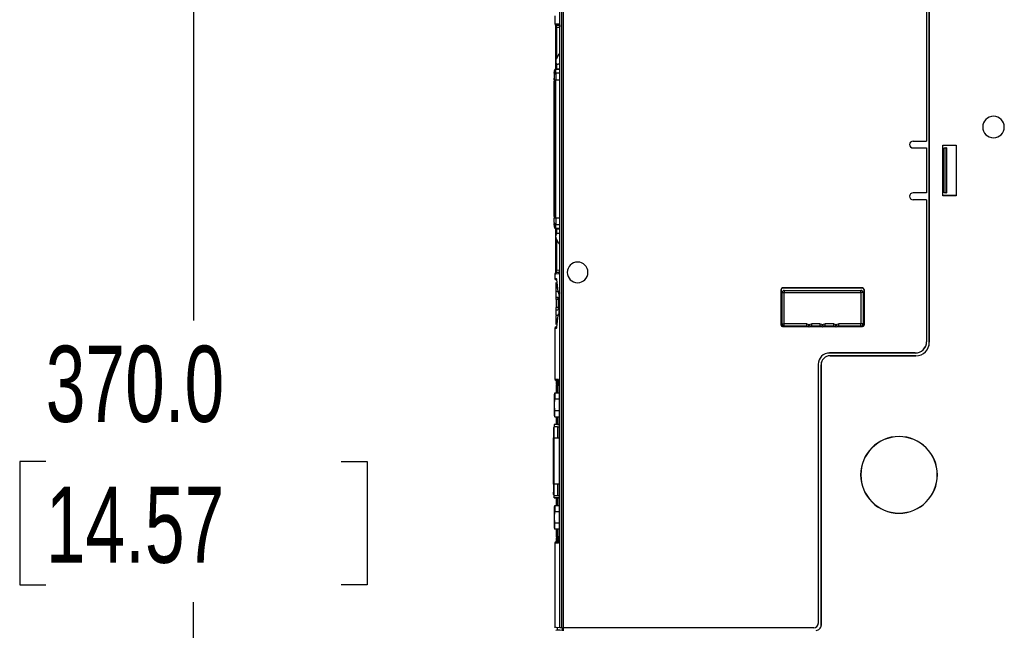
# Model space of a CAD drawing. Header units: millimetres. Extents: x 0 to 2235, y 0 to 1727.
# Tile 21 of 37: x 1292 to 1511, y 567 to 703. Entities that reach past the tile are written whole.
import ezdxf

# ---------------------------------------------------------------- set-up
doc = ezdxf.new("R2010")
doc.units = ezdxf.units.MM
doc.header["$LTSCALE"] = 8
doc.layers.add('DIMENSIONS', color=140, linetype='Continuous', lineweight=25)
doc.styles.add('SLDTEXTSTYLE0', font='TXT', dxfattribs={"width": 0.7})
doc.dimstyles.new('SLDDIMSTYLE1', dxfattribs={"dimtxt": 17.264063, "dimasz": 26.416, "dimexe": 0, "dimexo": 0.0625, "dimgap": 4.316016, "dimtad": 0, "dimtih": 1, "dimtoh": 1, "dimrnd": 1e-09, "dimzin": 4, "dimdsep": 46, "dimtxsty": 'SLDTEXTSTYLE0', "dimsah": 1, "dimcen": 0.09, "dimadec": 0, "dimazin": 1, "dimtfac": 1, "dimtofl": 0, "dimtmove": 0, "dimatfit": 3, "dimfxl": 0, "dimfrac": 2, "dimtolj": 1, "dimtzin": 12, "dimarcsym": 0})

# ---------------------------------------------------------------- blocks, each defined once
blk = doc.blocks.new('_D_11')
at = {"layer": 'DIMENSIONS'}
for p, q in [((1406.27, 789.62), (1304.9, 789.62)), ((1330.3, 789.62), (1330.3, 635.93)), ((1297.47, 604.62), (1291.67, 604.62)), ((1291.67, 604.62), (1291.67, 577.18)), ((1363.14, 604.62), (1368.93, 604.62)), ((1368.93, 604.62), (1368.93, 577.18)), ((1291.67, 577.18), (1297.47, 577.18)), ((1368.93, 577.18), (1363.14, 577.18)), ((1330.3, 419.62), (1330.3, 573.32)), ((1402.47, 419.62), (1304.9, 419.62))]:
    blk.add_line(p, q, dxfattribs=at)
for points in [[(1330.3, 789.62), (1326.24, 763.21), (1334.37, 763.21)], [(1330.3, 419.62), (1334.37, 446.04), (1326.24, 446.04)]]:
    blk.add_solid(points, dxfattribs=at)
at = {"layer": 'DIMENSIONS', "char_height": 16.933, "attachment_point": 1, "style": 'SLDTEXTSTYLE0'}
for s, insert in [('370.0', (1297.47, 630.32)), ('14.57', (1297.47, 599.01))]:
    blk.add_mtext(s, dxfattribs=dict(at, insert=insert))

msp = doc.modelspace()

# ---------------------------------------------------------------- linework, layer by layer
for p, q in [((1493.869, 788.889), (1493.869, 631.087)), ((1493.866, 631.089), (1493.866, 787.613)), ((1411.774, 567.64), (1411.774, 758.281)), ((1412.208, 567.625), (1412.208, 758.467)), ((1412.499, 758.621), (1412.499, 567.623)), ((1493.251, 709.693), (1493.251, 675.773)), ((1493.253, 709.696), (1493.253, 675.773)), ((1410.635, 703.664), (1410.635, 701.898)), ((1410.77, 701.092), (1410.77, 691.8)), ((1410.77, 701.092), (1411.054, 701.092)), ((1410.77, 701.092), (1410.77, 701.092)), ((1410.919, 701.599), (1411.812, 701.552)), ((1411.054, 701.092), (1411.676, 701.06)), ((1411.054, 694.242), (1411.054, 701.092)), ((1411.659, 701.046), (1411.655, 701.046)), ((1411.659, 701.046), (1411.659, 647.1)), ((1411.464, 695.012), (1410.894, 693.94)), ((1410.835, 693.705), (1410.835, 693.377)), ((1411.659, 691.817), (1410.885, 691.817)), ((1410.885, 691.817), (1410.885, 691.767)), ((1410.885, 690.866), (1410.885, 691.767)), ((1410.885, 691.767), (1411.659, 691.767)), ((1411.054, 691.817), (1411.054, 692.963)), ((1411.659, 692.877), (1411.335, 692.877)), ((1410.485, 691.417), (1410.485, 691.38)), ((1410.485, 691.38), (1410.485, 690.48)), ((1410.485, 690.86), (1410.485, 691.051)), ((1410.485, 690.48), (1410.485, 689.447)), ((1410.485, 689.447), (1410.485, 658.707)), ((1410.485, 689.447), (1410.485, 658.707)), ((1410.885, 690.866), (1410.885, 689.447)), ((1411.659, 690.866), (1410.885, 690.866)), ((1410.885, 658.707), (1410.885, 689.447)), ((1410.885, 689.447), (1411.659, 689.447)), ((1410.485, 659.057), (1410.485, 689.097)), ((1490.245, 675.773), (1493.251, 675.773)), ((1490.245, 674.273), (1493.251, 674.273)), ((1493.251, 675.773), (1493.253, 675.773)), ((1493.251, 674.273), (1493.251, 664.273)), ((1493.253, 674.273), (1493.251, 674.273)), ((1493.253, 674.273), (1493.253, 664.273)), ((1496.858, 674.873), (1499.832, 674.873)), ((1496.858, 663.663), (1496.858, 674.873)), ((1496.858, 674.873), (1496.869, 674.862)), ((1496.869, 674.862), (1499.821, 674.862)), ((1496.869, 663.675), (1496.869, 674.862)), ((1497.149, 664.273), (1497.149, 674.273)), ((1497.149, 674.273), (1497.151, 674.273)), ((1497.151, 664.273), (1497.151, 674.273)), ((1497.151, 674.273), (1497.56, 674.273)), ((1497.56, 674.273), (1497.56, 664.273)), ((1497.684, 674.273), (1497.56, 674.273)), ((1497.684, 674.273), (1497.684, 664.273)), ((1499.821, 674.862), (1499.832, 674.873)), ((1499.821, 674.862), (1499.821, 663.675)), ((1499.832, 674.873), (1499.832, 663.663)), ((1493.251, 664.273), (1490.245, 664.273)), ((1493.253, 664.273), (1493.251, 664.273)), ((1496.858, 663.663), (1496.869, 663.675)), ((1499.832, 663.663), (1496.858, 663.663)), ((1499.821, 663.675), (1496.869, 663.675)), ((1497.149, 664.273), (1497.151, 664.273)), ((1497.56, 664.273), (1497.151, 664.273)), ((1497.56, 664.273), (1497.684, 664.273)), ((1499.832, 663.663), (1499.821, 663.675)), ((1493.251, 662.773), (1490.245, 662.773)), ((1493.251, 662.773), (1493.251, 631.205)), ((1493.253, 662.773), (1493.251, 662.773)), ((1493.253, 662.773), (1493.253, 631.203)), ((1410.885, 658.707), (1410.485, 658.707)), ((1410.485, 657.674), (1410.485, 658.707)), ((1410.485, 658.622), (1410.485, 658.707)), ((1410.485, 657.674), (1410.485, 656.773)), ((1410.485, 657.103), (1410.485, 657.453)), ((1410.885, 658.707), (1410.885, 657.287)), ((1411.659, 658.707), (1410.885, 658.707)), ((1410.885, 656.387), (1410.885, 657.287)), ((1410.885, 657.287), (1411.659, 657.287)), ((1410.77, 656.354), (1410.77, 647.054)), ((1410.835, 654.449), (1410.835, 654.777)), ((1411.659, 656.387), (1410.885, 656.387)), ((1410.885, 656.387), (1410.885, 656.337)), ((1410.885, 656.337), (1411.659, 656.337)), ((1411.054, 655.191), (1411.054, 656.337)), ((1411.659, 655.277), (1411.335, 655.277)), ((1411.464, 653.142), (1410.894, 654.214)), ((1411.054, 647.054), (1411.054, 653.912)), ((1410.635, 646.248), (1410.635, 645.263)), ((1410.77, 647.054), (1411.054, 647.054)), ((1411.454, 646.575), (1410.93, 646.548)), ((1411.658, 647.085), (1411.054, 647.054)), ((1411.659, 647.1), (1411.655, 647.1)), ((1410.635, 645.263), (1410.932, 645.263)), ((1410.918, 644.963), (1410.995, 644.959)), ((1410.924, 644.373), (1410.923, 644.373)), ((1410.924, 642.473), (1410.924, 644.373)), ((1410.935, 643.627), (1410.935, 644.077)), ((1410.937, 643.577), (1410.935, 643.627)), ((1410.99, 645.011), (1411.302, 642.394)), ((1410.937, 642.357), (1410.935, 642.354)), ((1410.935, 641.124), (1410.935, 642.354)), ((1411.302, 642.357), (1410.937, 642.357)), ((1411.349, 642.473), (1411.207, 642.473)), ((1411.312, 642.363), (1411.424, 642.364)), ((1411.322, 642.297), (1411.326, 642.287)), ((1411.497, 642.087), (1411.508, 642.081)), ((1411.56, 641.473), (1411.556, 641.473)), ((1411.56, 641.473), (1411.56, 637.973)), ((1411.705, 642.064), (1411.755, 642.019)), ((1460.9, 634.923), (1460.9, 642.823)), ((1460.902, 642.823), (1460.9, 642.823)), ((1460.902, 642.823), (1460.902, 634.923)), ((1461.135, 635.173), (1461.135, 642.123)), ((1461.135, 642.123), (1461.635, 642.123)), ((1461.235, 643.158), (1479.035, 643.158)), ((1461.235, 643.156), (1461.235, 643.158)), ((1479.035, 643.156), (1461.235, 643.156)), ((1461.635, 642.623), (1478.635, 642.623)), ((1461.635, 642.623), (1461.635, 642.123)), ((1461.635, 635.173), (1461.635, 642.123)), ((1461.635, 642.123), (1478.635, 642.123)), ((1478.635, 642.123), (1478.635, 642.623)), ((1478.635, 642.123), (1478.635, 635.173)), ((1479.135, 642.123), (1478.635, 642.123)), ((1479.035, 643.156), (1479.035, 643.158)), ((1479.135, 642.123), (1479.135, 635.173)), ((1479.368, 642.823), (1479.37, 642.823)), ((1479.368, 634.923), (1479.368, 642.823)), ((1479.37, 642.823), (1479.37, 634.923)), ((1410.935, 641.124), (1410.937, 641.127)), ((1410.935, 640.627), (1410.935, 641.124)), ((1411.335, 640.627), (1410.935, 640.627)), ((1410.935, 640.627), (1410.935, 638.827)), ((1410.937, 641.127), (1411.339, 641.127)), ((1411.335, 641.124), (1411.339, 641.127)), ((1411.335, 640.627), (1411.335, 641.124)), ((1411.335, 640.627), (1411.335, 638.827)), ((1411.339, 641.127), (1411.56, 641.127)), ((1410.924, 636.973), (1410.923, 636.973)), ((1410.924, 635.073), (1410.924, 636.973)), ((1410.935, 638.329), (1410.935, 638.827)), ((1411.335, 638.827), (1410.935, 638.827)), ((1410.937, 638.327), (1410.935, 638.329)), ((1410.935, 637.099), (1410.935, 638.329)), ((1410.935, 637.099), (1410.937, 637.097)), ((1410.937, 638.327), (1411.339, 638.327)), ((1410.937, 637.097), (1411.301, 637.097)), ((1411.207, 636.973), (1411.349, 636.973)), ((1411.326, 637.158), (1411.322, 637.149)), ((1411.335, 638.827), (1411.335, 638.329)), ((1411.339, 638.327), (1411.335, 638.329)), ((1411.56, 638.327), (1411.339, 638.327)), ((1411.56, 637.973), (1411.556, 637.973)), ((1411.755, 637.427), (1411.705, 637.382)), ((1410.924, 635.073), (1410.923, 635.073)), ((1410.935, 635.827), (1410.937, 635.877)), ((1410.935, 635.377), (1410.935, 635.827)), ((1411.151, 635.877), (1410.937, 635.877)), ((1460.902, 634.923), (1460.9, 634.923)), ((1466.625, 635.173), (1461.635, 635.173)), ((1461.635, 634.673), (1461.635, 635.173)), ((1466.625, 634.673), (1466.625, 635.173)), ((1469.625, 635.173), (1467.645, 635.173)), ((1467.645, 635.173), (1467.645, 634.673)), ((1469.625, 634.673), (1469.625, 635.173)), ((1472.625, 635.173), (1470.645, 635.173)), ((1470.645, 635.173), (1470.645, 634.673)), ((1472.625, 634.673), (1472.625, 635.173)), ((1478.635, 635.173), (1473.645, 635.173)), ((1473.645, 635.173), (1473.645, 634.673)), ((1479.135, 635.173), (1478.635, 635.173)), ((1478.635, 634.673), (1478.635, 635.173)), ((1479.368, 634.923), (1479.37, 634.923)), ((1410.635, 634.184), (1410.635, 622.916)), ((1410.932, 634.184), (1410.635, 634.184)), ((1410.995, 634.487), (1410.918, 634.483)), ((1461.235, 634.59), (1461.235, 634.588)), ((1461.235, 634.59), (1466.901, 634.59)), ((1466.904, 634.588), (1461.235, 634.588)), ((1466.625, 634.673), (1461.635, 634.673)), ((1466.965, 634.54), (1466.904, 634.588)), ((1467.366, 634.588), (1467.305, 634.54)), ((1469.904, 634.588), (1467.366, 634.588)), ((1467.369, 634.59), (1469.901, 634.59)), ((1469.625, 634.673), (1467.645, 634.673)), ((1469.965, 634.54), (1469.904, 634.588)), ((1470.366, 634.588), (1470.305, 634.54)), ((1472.904, 634.588), (1470.366, 634.588)), ((1470.369, 634.59), (1472.901, 634.59)), ((1472.625, 634.673), (1470.645, 634.673)), ((1472.965, 634.54), (1472.904, 634.588)), ((1473.366, 634.588), (1473.305, 634.54)), ((1479.035, 634.588), (1473.366, 634.588)), ((1473.369, 634.59), (1479.035, 634.59)), ((1478.635, 634.673), (1473.645, 634.673)), ((1479.035, 634.59), (1479.035, 634.588)), ((1493.253, 631.203), (1493.251, 631.205)), ((1493.866, 631.089), (1493.869, 631.087)), ((1490.751, 628.706), (1471.691, 628.706)), ((1471.691, 628.706), (1471.693, 628.703)), ((1490.754, 628.703), (1471.693, 628.703)), ((1490.751, 628.706), (1490.754, 628.703)), ((1469.191, 626.204), (1469.191, 568.624)), ((1469.193, 626.203), (1469.191, 626.204)), ((1469.193, 626.203), (1469.193, 568.625)), ((1469.812, 626.091), (1469.815, 626.088)), ((1469.812, 568.167), (1469.812, 626.091)), ((1469.815, 626.088), (1469.815, 568.166)), ((1471.814, 628.088), (1471.812, 628.09)), ((1471.812, 628.09), (1490.867, 628.09)), ((1490.869, 628.088), (1471.814, 628.088)), ((1490.867, 628.09), (1490.869, 628.088)), ((1410.918, 622.617), (1411.673, 622.577)), ((1411.636, 622.618), (1411.711, 622.535)), ((1410.594, 619.825), (1410.505, 619.422)), ((1410.505, 619.422), (1410.505, 614.922)), ((1410.593, 619.822), (1410.593, 618.497)), ((1410.593, 619.822), (1411.561, 619.822)), ((1411.315, 621.527), (1411.03, 621.527)), ((1411.032, 621.527), (1411.03, 621.527)), ((1411.032, 619.822), (1411.032, 621.527)), ((1411.315, 621.527), (1411.56, 621.527)), ((1411.315, 619.822), (1411.315, 621.527)), ((1411.561, 621.527), (1411.557, 621.527)), ((1411.561, 621.527), (1411.561, 587.827)), ((1410.515, 617.172), (1410.593, 618.497)), ((1410.593, 618.497), (1411.561, 618.497)), ((1410.593, 615.847), (1410.515, 617.172)), ((1411.561, 615.847), (1410.593, 615.847)), ((1410.593, 614.522), (1410.593, 615.847)), ((1411.205, 612.842), (1410.467, 612.842)), ((1410.505, 614.922), (1410.594, 614.52)), ((1410.593, 614.522), (1411.561, 614.522)), ((1411.032, 612.842), (1411.032, 614.522)), ((1411.561, 612.842), (1411.205, 612.842)), ((1411.205, 612.842), (1411.205, 612.804)), ((1411.315, 612.842), (1411.315, 614.522)), ((1410.467, 612.142), (1410.305, 612.142)), ((1410.305, 612.142), (1410.305, 612.115)), ((1410.305, 612.115), (1410.467, 612.115)), ((1410.305, 612.115), (1410.305, 611.603)), ((1410.305, 611.603), (1410.305, 609.831)), ((1410.467, 611.603), (1410.305, 611.603)), ((1411.205, 612.804), (1410.467, 612.804)), ((1410.467, 612.804), (1410.467, 612.293)), ((1411.205, 612.293), (1410.467, 612.293)), ((1411.205, 612.804), (1411.561, 612.804)), ((1411.205, 612.293), (1411.561, 612.293)), ((1410.305, 599.523), (1410.305, 609.831)), ((1410.305, 609.831), (1410.467, 609.831)), ((1410.467, 599.523), (1410.467, 609.831)), ((1410.467, 609.831), (1411.205, 609.831)), ((1411.205, 609.831), (1411.561, 609.831)), ((1410.305, 599.523), (1410.305, 597.751)), ((1410.467, 599.523), (1410.305, 599.523)), ((1410.305, 597.751), (1410.467, 597.751)), ((1410.305, 597.239), (1410.305, 597.751)), ((1411.205, 599.523), (1410.467, 599.523)), ((1411.205, 599.523), (1411.205, 597.061)), ((1411.561, 599.523), (1411.205, 599.523)), ((1410.467, 597.239), (1410.305, 597.239)), ((1410.305, 597.239), (1410.305, 597.212)), ((1410.305, 597.212), (1410.467, 597.212)), ((1410.467, 597.061), (1411.205, 597.061)), ((1410.467, 596.55), (1410.467, 597.061)), ((1411.205, 596.55), (1410.467, 596.55)), ((1410.467, 596.512), (1410.467, 596.55)), ((1410.467, 596.512), (1411.205, 596.512)), ((1411.032, 594.832), (1411.032, 596.512)), ((1411.205, 597.061), (1411.561, 597.061)), ((1411.561, 596.55), (1411.205, 596.55)), ((1411.205, 596.55), (1411.205, 596.512)), ((1411.205, 596.512), (1411.561, 596.512)), ((1411.315, 594.832), (1411.315, 596.512)), ((1410.594, 594.835), (1410.505, 594.432)), ((1410.505, 594.432), (1410.505, 589.932)), ((1410.515, 592.182), (1410.593, 593.507)), ((1410.593, 594.832), (1410.593, 593.507)), ((1410.593, 594.832), (1411.561, 594.832)), ((1410.593, 593.507), (1411.561, 593.507)), ((1410.593, 590.857), (1410.515, 592.182)), ((1410.505, 589.932), (1410.594, 589.53)), ((1411.561, 590.857), (1410.593, 590.857)), ((1410.593, 589.532), (1410.593, 590.857)), ((1411.561, 589.532), (1410.593, 589.532)), ((1411.032, 587.827), (1411.032, 589.532)), ((1411.315, 587.827), (1411.315, 589.532)), ((1411.496, 586.767), (1410.918, 586.737)), ((1411.315, 587.827), (1411.03, 587.827)), ((1411.559, 587.827), (1411.315, 587.827)), ((1411.561, 587.827), (1411.557, 587.827)), ((1411.711, 586.819), (1411.636, 586.736)), ((1410.635, 586.437), (1410.635, 567.636)), ((1410.843, 567.084), (1411.709, 567.183)), ((1411.135, 567.754), (1411.135, 567.254)), ((1412.208, 567.625), (1411.774, 567.64)), ((1412.263, 567.641), (1412.263, 567.141)), ((1412.263, 567.141), (1412.499, 567.133)), ((1412.499, 567.624), (1412.499, 566.991)), ((1468.192, 567.623), (1412.499, 567.623)), ((1469.193, 568.625), (1469.191, 568.624)), ((1469.812, 568.167), (1469.815, 568.166))]:
    msp.add_line(p, q)
at = {"flags": 128}
for points in [[(1410.635, 701.898), (1410.859, 701.887), (1411.531, 701.852)], [(1410.485, 689.447), (1410.485, 689.577), (1410.485, 689.704), (1410.485, 689.759)], [(1410.485, 689.447), (1410.515, 689.447), (1410.602, 689.447), (1410.732, 689.447), (1410.885, 689.447)], [(1411.531, 646.295), (1410.859, 646.26), (1410.635, 646.248)], [(1410.932, 645.263), (1410.963, 645.197), (1410.99, 645.011)], [(1411.014, 645.056), (1410.952, 645.156), (1410.932, 645.263)], [(1410.924, 642.473), (1410.924, 642.473), (1410.924, 642.473), (1410.923, 642.473), (1410.923, 642.473), (1410.923, 642.473), (1410.923, 642.473), (1410.923, 642.473), (1410.923, 642.473)], [(1411.302, 642.394), (1411.307, 642.371), (1411.312, 642.363)], [(1411.312, 637.083), (1411.307, 637.075), (1411.302, 637.052)], [(1411.424, 637.083), (1411.41, 637.083), (1411.395, 637.083), (1411.381, 637.083), (1411.367, 637.083), (1411.353, 637.083), (1411.339, 637.083), (1411.326, 637.083), (1411.312, 637.083)], [(1461.135, 635.173), (1461.145, 635.173), (1461.173, 635.173), (1461.219, 635.173), (1461.281, 635.173), (1461.357, 635.173), (1461.444, 635.173), (1461.537, 635.173), (1461.635, 635.173)], [(1466.625, 635.173), (1466.888, 635.138), (1467.135, 635.033)], [(1467.135, 635.033), (1467.38, 635.138), (1467.645, 635.173)], [(1469.625, 635.173), (1469.888, 635.138), (1470.135, 635.033)], [(1470.135, 635.033), (1470.38, 635.138), (1470.645, 635.173)], [(1472.625, 635.173), (1472.888, 635.138), (1473.135, 635.033)], [(1473.135, 635.033), (1473.38, 635.137), (1473.645, 635.173)], [(1410.99, 634.435), (1410.963, 634.249), (1410.932, 634.184)], [(1467.135, 634.473), (1467.043, 634.49), (1466.965, 634.54)], [(1467.305, 634.54), (1467.226, 634.49), (1467.135, 634.473)], [(1470.135, 634.473), (1470.043, 634.49), (1469.965, 634.54)], [(1470.305, 634.54), (1470.226, 634.49), (1470.135, 634.473)], [(1473.135, 634.473), (1473.043, 634.49), (1472.965, 634.54)], [(1473.305, 634.54), (1473.226, 634.49), (1473.135, 634.473)], [(1410.635, 622.916), (1410.815, 622.917), (1411.355, 622.917)], [(1410.919, 622.617), (1411.099, 622.617), (1411.636, 622.618)], [(1411.432, 622.715), (1411.377, 622.801), (1411.355, 622.917)], [(1410.467, 612.804), (1410.467, 612.813), (1410.467, 612.82), (1410.467, 612.827), (1410.467, 612.832), (1410.467, 612.837), (1410.467, 612.839), (1410.467, 612.841), (1410.467, 612.842)], [(1410.467, 609.831), (1410.467, 610.265), (1410.467, 610.686), (1410.467, 611.081), (1410.467, 611.437), (1410.467, 611.746), (1410.467, 611.996), (1410.467, 612.18), (1410.467, 612.293)], [(1411.205, 612.293), (1411.205, 612.18), (1411.205, 611.996), (1411.205, 611.746), (1411.205, 611.437), (1411.205, 611.081), (1411.205, 610.686), (1411.205, 610.265), (1411.205, 609.831)], [(1410.467, 597.061), (1410.467, 597.174), (1410.467, 597.358), (1410.467, 597.608), (1410.467, 597.916), (1410.467, 598.273), (1410.467, 598.668), (1410.467, 599.089), (1410.467, 599.523)], [(1411.474, 586.736), (1411.098, 586.737), (1410.92, 586.737)], [(1411.486, 586.79), (1411.432, 586.546), (1411.355, 586.437)], [(1411.355, 586.437), (1411.371, 586.535), (1411.427, 586.633)], [(1411.355, 586.437), (1410.815, 586.437), (1410.635, 586.437)], [(1411.774, 567.64), (1410.92, 567.697), (1410.635, 567.754)], [(1411.271, 567.254), (1411.237, 567.22), (1412.263, 567.141)]]:
    msp.add_lwpolyline(points, dxfattribs=at)
for centre, radius, start, end in [((1410.935, 701.898), 0.3, 179.9823, 267), ((1411.443, 701.185), 0.68, 148.06668, 187.78378), ((1408.546, 701.128), 2.508, 359.19202, 10.71266), ((1410.257, 701.237), 1.415, 352.26448, 25.76153), ((1411.829, 701.85), 0.298, 179.61734, 266.67977), ((1412.381, 701.032), 0.708, 147.21206, 178.82723), ((1411.335, 693.705), 0.5, 152, 180), ((1411.905, 694.777), 0.5, 119.51096, 152), ((1410.885, 691.417), 0.4, 90, 180), ((1410.878, 691.373), 0.393, 89.02424, 178.98982), ((1411.335, 693.377), 0.5, 180, 270), ((1410.878, 690.473), 0.393, 89.02658, 178.98893), ((1508.135, 678.922), 2.4, 0, 180), ((1508.135, 678.922), 2.4, 180, 0), ((1490.245, 675.023), 0.75, 90, 270), ((1490.245, 663.523), 0.75, 90, 270), ((1410.878, 657.681), 0.393, 181.01019, 270.97576), ((1410.878, 656.78), 0.393, 181.01018, 270.97576), ((1410.885, 656.737), 0.4, 180, 270), ((1411.335, 654.777), 0.5, 90, 180), ((1411.335, 654.449), 0.5, 180, 208), ((1411.905, 653.377), 0.5, 208, 240.48904), ((1415.685, 646.623), 2.3, 0, 180), ((1410.935, 646.248), 0.3, 93, 180.03908), ((1411.372, 646.957), 0.611, 170.20434, 213.98509), ((1408.535, 647.018), 2.519, 349.33834, 0.80852), ((1411.783, 646.315), 0.252, 132.21764, 184.58595), ((1410.257, 646.91), 1.415, 334.23471, 7.74133), ((1415.685, 646.623), 2.3, 180, 0), ((1410.935, 645.263), 0.3, 179.53438, 267.00547), ((1411.635, 643.627), 0.7, 184.09604, 232.32916), ((1411.244, 642.446), 0.321, 175.14628, 194.97961), ((1411.906, 642.822), 1.027, 199.86705, 206.93415), ((1411.611, 642.362), 0.299, 179.75728, 266.69785), ((1409.619, 641.633), 1.947, 355.27812, 22.02726), ((1411.722, 642.362), 0.298, 179.65737, 266.72187), ((1412.919, 641.37), 1.348, 155.71426, 175.63477), ((1461.235, 642.823), 0.335, 90, 180), ((1461.235, 642.823), 0.333, 90, 180), ((1461.635, 642.123), 0.5, 90, 180), ((1478.635, 642.123), 0.5, 360, 90), ((1479.035, 642.823), 0.335, 0, 90), ((1479.035, 642.823), 0.333, 0, 90), ((1411.239, 637.001), 0.316, 164.85649, 185.02866), ((1411.952, 636.603), 1.078, 152.71658, 160.04133), ((1482.068, 627.296), 71.435, 172.15109, 174.26486), ((1411.611, 637.084), 0.299, 93.29557, 180.25019), ((1409.96, 637.761), 1.614, 335.14727, 7.55138), ((1411.723, 637.084), 0.299, 93.35661, 180.27099), ((1412.567, 638.013), 0.993, 182.2975, 208.56144), ((1411.635, 635.827), 0.7, 127.67085, 175.90396), ((1461.235, 634.923), 0.335, 180, 270), ((1461.235, 634.923), 0.333, 180, 270), ((1461.635, 635.173), 0.5, 180, 270), ((1464.488, 635.669), 2.722, 335.49516, 346.50089), ((1469.737, 635.653), 2.675, 193.40174, 204.60225), ((1467.481, 635.671), 2.73, 335.51147, 346.48457), ((1472.737, 635.653), 2.675, 193.40174, 204.60225), ((1470.489, 635.669), 2.722, 335.49476, 346.50128), ((1475.737, 635.653), 2.675, 193.40171, 204.60226), ((1478.635, 635.173), 0.5, 270, 360), ((1479.035, 634.923), 0.335, 270, 0), ((1479.035, 634.923), 0.333, 270, 0), ((1410.935, 634.184), 0.3, 92.50941, 180.46316), ((1411.135, 634.451), 0.146, 128.43169, 186.31224), ((1466.625, 634.173), 0.5, 56.11621, 90), ((1467.645, 634.173), 0.5, 90, 123.88379), ((1469.625, 634.173), 0.5, 56.11621, 90), ((1470.645, 634.173), 0.5, 90, 123.88379), ((1472.625, 634.173), 0.5, 56.11621, 90), ((1473.645, 634.173), 0.5, 90, 123.88379), ((1490.752, 631.205), 2.5, 269.99714, 0.00277), ((1490.754, 631.203), 2.499, 269.9964, 0.00351), ((1490.867, 631.09), 2.999, 269.99696, 359.98914), ((1490.868, 631.088), 3, 270.01381, 359.97229), ((1471.691, 626.206), 2.499, 89.99656, 180.04796), ((1471.693, 626.204), 2.499, 89.99655, 180.02539), ((1471.812, 626.091), 2, 90.00346, 180.00294), ((1471.814, 626.088), 2, 90.00298, 180.00298), ((1410.935, 622.916), 0.3, 179.52521, 267.01728), ((1342.192, 621.092), 68.843, 0.36228, 1.19132), ((1407.838, 621.746), 3.483, 356.38692, 13.0724), ((1409.314, 621.903), 2.278, 350.49044, 26.41689), ((1414.177, 622.146), 2.689, 171.96313, 193.32258), ((1487.135, 601.623), 8.529, 0, 180), ((1487.135, 601.623), 8.495, 0, 180), ((1487.135, 601.623), 8.529, 180, 0), ((1487.135, 601.623), 8.495, 180, 0), ((1410.935, 586.437), 0.3, 92.46864, 180.49102), ((1341.252, 588.273), 69.783, 358.81552, 359.63336), ((1407.838, 587.607), 3.483, 346.92761, 3.61296), ((1406.771, 587.655), 4.793, 349.60536, 2.05454), ((1412.617, 603.741), 36.118, 269.35165, 269.81255), ((1468.191, 568.623), 1, 270.08154, 0.01275), ((1468.237, 568.609), 0.956, 294.55922, 0.91228), ((1468.713, 568.167), 1.1, 269.73739, 359.99787), ((1468.716, 568.164), 1.099, 269.65028, 0.07412)]:
    msp.add_arc(centre, radius, start, end)

# ---------------------------------------------------------------- dimensions: what is measured, and where the dimension line sits
at = {"layer": 'DIMENSIONS'}
dim = msp.add_linear_dim(base=(1330.304, 419.623), p1=(1416.435, 789.623), p2=(1412.635, 419.623), angle=270.00001, dimstyle='SLDDIMSTYLE1', dxfattribs=at)
dim.commit()
dim.dimension.update_dxf_attribs({"geometry": '_D_11', "text_midpoint": (1330.304, 604.623), "dimtype": 160})

doc.saveas('drawing.dxf')
